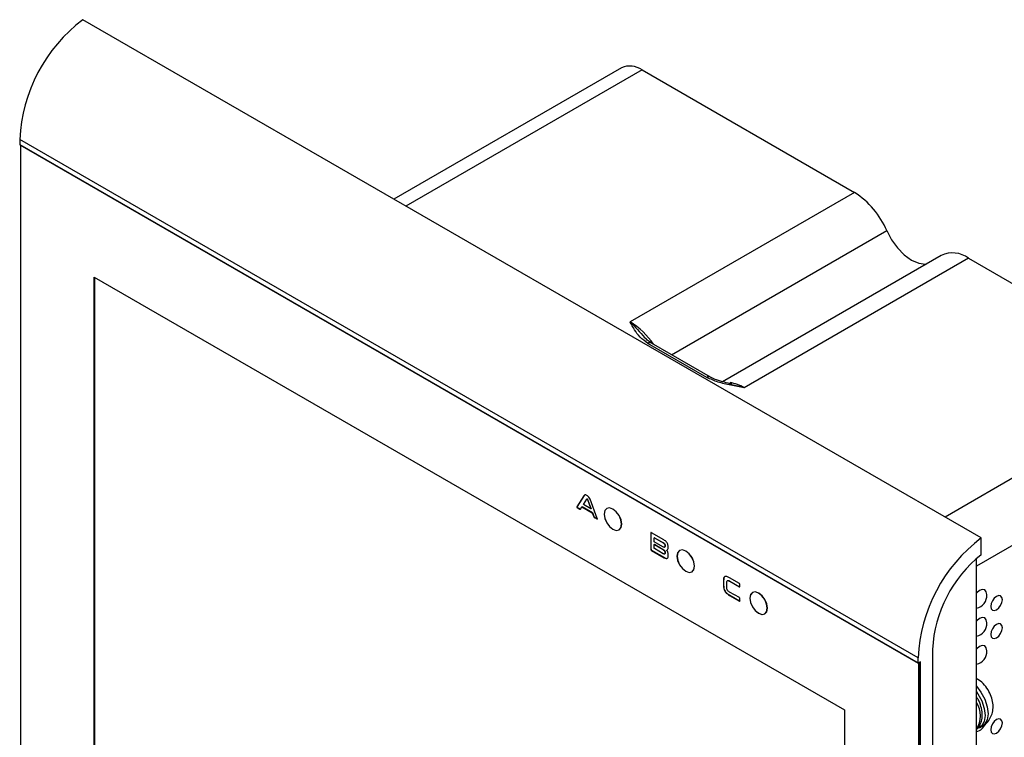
# Model space of a CAD drawing. Header units: millimetres. Extents: x -2 to 680, y -14 to 429.
# Tile 3 of 13: x 11 to 154, y 102 to 207. Entities that reach past the tile are written whole.
import ezdxf

# ---------------------------------------------------------------- set-up
doc = ezdxf.new("R2010")
doc.units = ezdxf.units.MM

msp = doc.modelspace()

# ---------------------------------------------------------------- hatches: boundary and pattern name
at = {"linetype": 'Continuous', "lineweight": 18}
h = msp.add_hatch(dxfattribs=at)
h.set_pattern_fill('ANSI37', angle=3e-322, style=0)
edge = h.paths.add_edge_path(flags=0)
edge.add_line((99.1359, 198.3684), (98.8507, 198.3684))
edge.add_line((98.8507, 198.3684), (98.8507, 197.8746))
edge.add_spline(control_points=[(98.8507, 197.8746), (98.9491, 198.0368), (99.0442, 198.2014), (99.1359, 198.3684)], knot_values=[0.70026006, 0.70026006, 0.70026006, 0.70026006, 0.70760107, 0.70760107, 0.70760107, 0.70760107], weights=[1, 1, 1, 1], degree=3, periodic=0)

# ---------------------------------------------------------------- linework, layer by layer
at = {"color": 7, "linetype": 'Continuous', "lineweight": 25}
for p, q in [((150.6589, 131.3407), (19.8441, 206.8585)), ((98.2677, 199.8375), (65.137, 180.7115)), ((101.2675, 199.5404), (66.8941, 179.6971)), ((101.2675, 199.5404), (132.2161, 181.6741)), ((141.4665, 113.8953), (10.6517, 189.4131)), ((10.6517, 189.4131), (10.6517, 188.6782)), ((10.6517, 188.6782), (141.4665, 113.1604)), ((10.6725, 188.6324), (141.4872, 113.1146)), ((10.7578, 188.5761), (10.7639, 188.5796)), ((10.7578, 188.5761), (10.7578, 91.5711)), ((10.7578, 188.5761), (141.5019, 113.0992)), ((132.2161, 181.6741), (99.5478, 162.8151)), ((105.5704, 158.0436), (136.8898, 176.1239)), ((144.808, 172.4921), (112.9668, 154.1105)), ((148.8077, 172.096), (116.1394, 153.237)), ((148.8077, 172.096), (179.7563, 154.2298)), ((21.5058, 169.3476), (130.7538, 106.28)), ((21.5058, 98.0636), (21.5058, 169.3476)), ((21.52, 169.3394), (21.52, 98.0717)), ((110.7251, 154.7297), (102.1336, 159.6895)), ((111.2251, 154.7792), (102.6335, 159.7391)), ((113.9005, 153.7952), (114.3208, 153.6907)), ((179.7563, 154.2298), (145.383, 134.3864)), ((183.999, 146.8813), (149.9518, 127.2263)), ((92.8179, 137.495), (91.7786, 135.8872)), ((92.8532, 137.5154), (91.8139, 135.9076)), ((92.7231, 136.2006), (93.2207, 136.9937)), ((93.8134, 135.5711), (92.7231, 136.2006)), ((92.8532, 137.5154), (92.8179, 137.495)), ((92.9629, 137.6307), (92.8532, 137.5154)), ((93.3379, 137.4749), (93.151, 137.5833)), ((93.2656, 137.023), (93.2303, 137.0026)), ((93.2907, 137.0198), (93.2553, 136.9994)), ((93.2553, 136.9994), (93.2746, 136.9884)), ((93.3099, 137.0088), (93.2746, 136.9884)), ((93.2907, 137.0198), (93.3099, 137.0088)), ((93.3443, 136.9629), (93.309, 136.9425)), ((93.309, 136.9425), (93.8134, 135.5711)), ((93.3443, 136.9629), (93.8487, 135.5916)), ((94.7511, 134.171), (93.7024, 136.9848)), ((91.8139, 135.9076), (91.7786, 135.8872)), ((91.855, 135.8005), (91.8197, 135.7801)), ((91.8197, 135.7801), (92.2318, 135.5427)), ((91.855, 135.8005), (92.2672, 135.5631)), ((92.2672, 135.5631), (92.2318, 135.5427)), ((92.3043, 135.5474), (92.5234, 135.8859)), ((92.5588, 135.9063), (92.5234, 135.8859)), ((92.5234, 135.8859), (94.013, 135.0259)), ((92.5588, 135.9063), (94.0484, 135.0463)), ((93.8487, 135.5916), (93.8134, 135.5711)), ((94.0484, 135.0463), (94.013, 135.0259)), ((94.013, 135.0259), (94.2381, 134.4313)), ((94.0484, 135.0463), (94.2734, 134.4518)), ((94.2734, 134.4518), (94.2381, 134.4313)), ((94.3462, 134.3624), (94.3109, 134.342)), ((94.3109, 134.342), (94.7135, 134.1101)), ((94.3462, 134.3624), (94.7488, 134.1305)), ((94.7488, 134.1305), (94.7135, 134.1101)), ((94.7488, 134.1305), (94.7623, 134.1253)), ((102.573, 132.0753), (102.5377, 132.0549)), ((102.5377, 132.0549), (102.5381, 129.7026)), ((102.573, 132.0753), (102.5735, 129.723)), ((104.4534, 131.058), (102.6342, 132.1088)), ((103.0279, 130.7954), (103.0279, 131.328)), ((104.3182, 130.0501), (103.0279, 130.7954)), ((103.0778, 131.383), (103.0336, 131.3575)), ((103.104, 131.3738), (103.0687, 131.3534)), ((103.0687, 131.3534), (104.3563, 130.6106)), ((103.104, 131.3738), (104.3917, 130.631)), ((104.3917, 130.631), (104.3563, 130.6106)), ((150.6589, 128.8911), (150.6589, 131.3407)), ((102.5735, 129.723), (102.5381, 129.7026)), ((102.6693, 129.5581), (102.634, 129.5377)), ((102.634, 129.5377), (104.5105, 128.4543)), ((102.6693, 129.5581), (104.5459, 128.4748)), ((103.0632, 130.4168), (103.0279, 130.3964)), ((103.0279, 129.861), (103.0279, 130.3964)), ((103.0279, 130.3964), (104.3185, 129.6514)), ((103.0632, 130.4168), (104.3539, 129.6718)), ((104.359, 129.0459), (103.0688, 129.7907)), ((104.3539, 129.6718), (104.3185, 129.6514)), ((104.5384, 129.9864), (104.5826, 130.0119)), ((104.6245, 130.2678), (104.5892, 130.2474)), ((104.5892, 130.2474), (104.5892, 130.1185)), ((104.6246, 130.1389), (104.5892, 130.1185)), ((104.6273, 129.2872), (104.5919, 129.2667)), ((104.5919, 129.2667), (104.5924, 129.1304)), ((104.6277, 129.1508), (104.5924, 129.1304)), ((104.6245, 130.2678), (104.6246, 130.1389)), ((104.6273, 129.2872), (104.6277, 129.1508)), ((104.8937, 129.5797), (104.8583, 129.5593)), ((105.0656, 129.9157), (105.0659, 130.0982)), ((104.5459, 128.4748), (104.5105, 128.4543)), ((104.5425, 128.997), (104.5867, 129.0225)), ((105.0816, 128.7542), (105.0821, 128.9626)), ((149.9518, 3.552), (149.9518, 128.3093)), ((113.1503, 125.1188), (113.1149, 125.0984)), ((113.1149, 125.0984), (113.1154, 124.4505)), ((113.1503, 125.1188), (113.1508, 124.4709)), ((113.6051, 124.224), (113.6051, 124.7591)), ((115.437, 124.7174), (114.0076, 125.543)), ((114.0619, 125.0479), (114.0265, 125.0275)), ((114.0265, 125.0275), (115.4371, 124.2138)), ((114.0619, 125.0479), (115.4724, 124.2342)), ((113.1508, 124.4709), (113.1154, 124.4505)), ((115.437, 122.6507), (114.0267, 123.4649)), ((115.4724, 124.2342), (115.4371, 124.2138)), ((115.5067, 124.2546), (115.5068, 124.6)), ((114.0426, 122.9924), (114.0073, 122.972)), ((114.0073, 122.972), (115.4371, 122.1466)), ((114.0426, 122.9924), (115.4724, 122.167)), ((115.4724, 122.167), (115.4371, 122.1466)), ((115.5067, 122.1843), (115.5068, 122.5323)), ((143.5642, 115.1063), (143.5642, 8.7372)), ((141.4665, 113.1604), (141.4665, 113.8953)), ((141.8201, 113.2829), (141.5372, 113.1196)), ((141.7847, 113.2625), (141.7847, 16.2574)), ((141.8201, 16.1962), (141.8201, 113.2829)), ((141.5019, 113.0992), (141.5372, 113.1196)), ((141.5019, 113.0992), (141.5019, 16.0941)), ((141.6433, 113.1808), (141.6433, 16.1758)), ((130.7538, 106.28), (130.7538, 34.996)), ((150.396, 103.676), (150.8202, 103.921))]:
    msp.add_line(p, q, dxfattribs=at)
at = {"color": 7, "linetype": 'Continuous', "lineweight": 25, "flags": 128}
for points in [[(136.8898, 176.1239), (137.5908, 174.7964), (138.4635, 173.5916), (139.4567, 172.5805), (140.5119, 171.8225), (141.5671, 171.3622), (142.5603, 171.2266), (142.6205, 171.2293)], [(98.2976, 133.3453), (98.2007, 133.9637), (97.9248, 134.5998), (97.5119, 135.1568), (97.0248, 135.5499), (96.5378, 135.7192), (96.1248, 135.6389), (95.8489, 135.3214), (95.752, 134.8149), (95.8489, 134.1965), (96.1248, 133.5604), (96.5378, 133.0034), (97.0248, 132.6103), (97.5119, 132.441), (97.9248, 132.5213), (98.2007, 132.8388), (98.2976, 133.3453)], [(98.3118, 133.3535), (98.2149, 133.9719), (97.939, 134.608), (97.5261, 135.165), (97.039, 135.558), (96.5519, 135.7273), (96.139, 135.6471), (95.8631, 135.3296), (95.7662, 134.823), (95.8631, 134.2046), (96.139, 133.5685), (96.5519, 133.0116), (97.039, 132.6185), (97.5261, 132.4492), (97.939, 132.5294), (98.2149, 132.847), (98.3118, 133.3535)], [(108.9042, 127.2223), (108.8073, 127.8407), (108.5314, 128.4768), (108.1185, 129.0337), (107.6314, 129.4268), (107.1444, 129.5961), (106.7314, 129.5159), (106.4555, 129.1983), (106.3586, 128.6918), (106.4555, 128.0734), (106.7314, 127.4373), (107.1444, 126.8803), (107.6314, 126.4873), (108.1185, 126.318), (108.5314, 126.3982), (108.8073, 126.7157), (108.9042, 127.2223)], [(108.9184, 127.2304), (108.8215, 127.8488), (108.5456, 128.4849), (108.1327, 129.0419), (107.6456, 129.435), (107.1585, 129.6043), (106.7456, 129.524), (106.4697, 129.2065), (106.3728, 128.7), (106.4697, 128.0816), (106.7456, 127.4455), (107.1585, 126.8885), (107.6456, 126.4954), (108.1327, 126.3261), (108.5456, 126.4064), (108.8215, 126.7239), (108.9184, 127.2304)], [(119.5108, 121.0992), (119.4139, 121.7176), (119.138, 122.3537), (118.7251, 122.9107), (118.238, 123.3038), (117.751, 123.4731), (117.338, 123.3928), (117.0621, 123.0753), (116.9652, 122.5687), (117.0621, 121.9504), (117.338, 121.3142), (117.751, 120.7573), (118.238, 120.3642), (118.7251, 120.1949), (119.138, 120.2751), (119.4139, 120.5927), (119.5108, 121.0992)], [(119.525, 121.1074), (119.4281, 121.7258), (119.1522, 122.3619), (118.7393, 122.9189), (118.2522, 123.3119), (117.7651, 123.4812), (117.3522, 123.401), (117.0763, 123.0834), (116.9794, 122.5769), (117.0763, 121.9585), (117.3522, 121.3224), (117.7651, 120.7654), (118.2522, 120.3724), (118.7393, 120.2031), (119.1522, 120.2833), (119.4281, 120.6008), (119.525, 121.1074)], [(151.4721, 123.0822), (151.3913, 123.5043), (151.1614, 123.7689), (150.8173, 123.8358), (150.4114, 123.6947), (150.0055, 123.3671), (149.9544, 123.3114)], [(153.7348, 122.3471), (153.6702, 122.6848), (153.4863, 122.8965), (153.211, 122.9499), (152.8863, 122.8371), (152.5616, 122.575), (152.2863, 122.2037), (152.1023, 121.7796), (152.0377, 121.3674), (152.1023, 121.0297), (152.2863, 120.818), (152.5616, 120.7645), (152.8863, 120.8774), (153.211, 121.1394), (153.4863, 121.5107), (153.6702, 121.9348), (153.7348, 122.3471)], [(151.4721, 118.9995), (151.3913, 119.4216), (151.1614, 119.6862), (150.8173, 119.7531), (150.4114, 119.612), (150.0055, 119.2844), (149.9544, 119.2287)], [(153.7348, 118.2644), (153.6702, 118.6021), (153.4863, 118.8138), (153.211, 118.8672), (152.8863, 118.7544), (152.5616, 118.4923), (152.2863, 118.121), (152.1023, 117.6969), (152.0377, 117.2847), (152.1023, 116.947), (152.2863, 116.7353), (152.5616, 116.6818), (152.8863, 116.7947), (153.211, 117.0567), (153.4863, 117.428), (153.6702, 117.8521), (153.7348, 118.2644)], [(151.4721, 114.9168), (151.3913, 115.3389), (151.1614, 115.6035), (150.8173, 115.6704), (150.4114, 115.5293), (150.0055, 115.2017), (149.9544, 115.146)], [(149.9518, 109.7255), (150.6073, 108.8854), (151.1741, 107.8375), (151.5319, 106.7494), (151.6487, 105.7178), (151.5142, 104.8343), (151.1403, 104.1775), (150.8202, 103.921)], [(149.9518, 108.97), (150.183, 108.6405), (150.7499, 107.5926), (151.1076, 106.5045), (151.2244, 105.4728), (151.0899, 104.5894), (150.7161, 103.9325), (150.1361, 103.5607)], [(153.7348, 104.3832), (153.6702, 104.7209), (153.4863, 104.9326), (153.211, 104.986), (152.8863, 104.8732), (152.5616, 104.6111), (152.2863, 104.2398), (152.1023, 103.8157), (152.0377, 103.4035), (152.1023, 103.0658), (152.2863, 102.8541), (152.5616, 102.8006), (152.8863, 102.9135), (153.211, 103.1755), (153.4863, 103.5468), (153.6702, 103.9709), (153.7348, 104.3832)]]:
    msp.add_lwpolyline(points, dxfattribs=at)
at = {"color": 7, "linetype": 'Continuous', "lineweight": 25}
for centre, radius, start, end in [((33.9685, 188.2714), 23.3447, 127.23145, 177.196978), ((99.51, 197.0871), 3.0179, 54.382423, 114.307119), ((10.7018, 188.6732), 0.0503, 174.379621, 234.301961), ((125.7126, 171.4548), 12.1133, 22.6722, 57.527524), ((146.4813, 168.9965), 3.8754, 53.109335, 115.580206), ((93.7417, 153.3856), 11.0737, 33.94381, 58.37789), ((102.4265, 159.2807), 0.503, 65.692881, 125.617577), ((111.0146, 154.3508), 0.4768, 62.875476, 127.369456), ((113.3181, 148.6262), 5.4055, 58.538304, 81.830618), ((164.7291, 112.7822), 23.2892, 127.167838, 177.26059), ((162.3535, 114.154), 18.8134, 128.433779, 177.098664), ((149.5492, 122.9835), 1.9254, 282.069766, 2.936183), ((149.5492, 118.9008), 1.9254, 282.069766, 2.936183), ((149.5492, 114.8181), 1.9254, 282.069766, 2.936183), ((141.5096, 113.1534), 0.0437, 170.785963, 309.203285), ((146.9344, 105.4258), 3.5979, 326.997119, 33.002881), ((149.5951, 104.8759), 1.7753, 281.591522, 339.904567)]:
    msp.add_arc(centre, radius, start, end, dxfattribs=at)
for points, knots in [([(102.1336, 159.6895), (101.7188, 159.9889), (100.8822, 160.5925), (100.1504, 161.6872), (99.7485, 162.4332), (99.5494, 162.812), (99.5478, 162.8151)], [0, 0, 0, 0, 0.327271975, 0.660042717, 0.997234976, 1, 1, 1, 1]), ([(99.5478, 162.8151), (99.551, 162.8122), (100.2356, 162.1752), (100.9448, 161.3548), (101.6506, 160.5381)], [0, 0, 0, 0, 0.00462177, 1, 1, 1, 1]), ([(102.6344, 159.7394), (102.4139, 159.8833), (101.9924, 160.1583), (101.7158, 160.4857), (101.584, 160.6418)], [0, 0, 0, 0, 0.52327436, 1, 1, 1, 1]), ([(116.1394, 153.237), (116.134, 153.2379), (115.4841, 153.3517), (114.1919, 153.5837), (112.2945, 154.005), (111.2436, 154.4903), (110.7251, 154.7297)], [0, 0, 0, 0, 0.002765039, 0.336691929, 0.672726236, 1, 1, 1, 1]), ([(114.3381, 153.7798), (113.972, 153.8559), (113.1953, 154.0174), (112.1948, 154.3306), (111.5101, 154.6058), (111.2756, 154.7564), (111.2365, 154.7815)], [0, 0, 0, 0, 0.31827655, 0.67517322, 0.94578412, 1, 1, 1, 1]), ([(114.3208, 153.6907), (114.9155, 153.5762), (115.5151, 153.4607), (116.1343, 153.2388), (116.1394, 153.237)], [0, 0, 0, 0, 0.99176713, 1, 1, 1, 1]), ([(93.151, 137.5833), (93.1099, 137.6035), (93.0277, 137.6437), (92.9033, 137.6153), (92.8503, 137.5406), (92.8179, 137.495)], [0, 0, 0, 0, 0.279699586, 0.559287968, 1, 1, 1, 1]), ([(93.2207, 136.9937), (93.223, 136.9964), (93.2274, 137.0015), (93.2385, 137.0065), (93.2489, 137.0021), (93.2553, 136.9994)], [0, 0, 0, 0, 0.2886728, 0.558986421, 1, 1, 1, 1]), ([(93.2659, 137.0225), (93.2679, 137.0235), (93.2747, 137.027), (93.2841, 137.0228), (93.2907, 137.0198)], [0, 0, 0, 0, 0.30515941, 1, 1, 1, 1]), ([(93.2746, 136.9884), (93.2787, 136.9854), (93.2866, 136.9795), (93.3, 136.9644), (93.3055, 136.9509), (93.309, 136.9425)], [0, 0, 0, 0, 0.28719253, 0.55576933, 1, 1, 1, 1]), ([(93.3099, 137.0088), (93.314, 137.0058), (93.3219, 137), (93.3353, 136.9848), (93.3409, 136.9713), (93.3443, 136.9629)], [0, 0, 0, 0, 0.28719253, 0.55576933, 1, 1, 1, 1]), ([(93.7024, 136.9848), (93.6546, 137.1031), (93.5693, 137.3143), (93.4086, 137.4259), (93.3379, 137.4749)], [0, 0, 0, 0, 0.560285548, 1, 1, 1, 1]), ([(91.7786, 135.8872), (91.7746, 135.88), (91.7685, 135.8693), (91.7656, 135.8498), (91.7712, 135.8256), (91.7926, 135.7985), (91.8106, 135.7863), (91.8197, 135.7801)], [0, 0, 0, 0, 0.25058335, 0.37657147, 0.50153747, 0.74894899, 1, 1, 1, 1]), ([(91.8139, 135.9076), (91.8099, 135.9004), (91.8039, 135.8897), (91.801, 135.8702), (91.8065, 135.8461), (91.828, 135.8189), (91.846, 135.8067), (91.855, 135.8005)], [0, 0, 0, 0, 0.25058335, 0.37657147, 0.50153747, 0.74894899, 1, 1, 1, 1]), ([(92.2318, 135.5427), (92.2401, 135.5377), (92.2568, 135.5277), (92.2857, 135.5236), (92.2973, 135.5384), (92.3043, 135.5474)], [0, 0, 0, 0, 0.28112646, 0.56214137, 1, 1, 1, 1]), ([(92.2672, 135.5631), (92.2756, 135.5576), (92.2889, 135.5491), (92.3008, 135.5487), (92.305, 135.5485)], [0, 0, 0, 0, 0.6398864, 1, 1, 1, 1]), ([(94.2381, 134.4313), (94.2418, 134.4204), (94.2493, 134.3985), (94.2756, 134.3633), (94.2975, 134.35), (94.3109, 134.342)], [0, 0, 0, 0, 0.28021824, 0.5611323, 1, 1, 1, 1]), ([(94.2734, 134.4518), (94.2772, 134.4408), (94.2847, 134.4189), (94.311, 134.3837), (94.3329, 134.3704), (94.3462, 134.3624)], [0, 0, 0, 0, 0.28021824, 0.5611323, 1, 1, 1, 1]), ([(94.7135, 134.1101), (94.7224, 134.1057), (94.7359, 134.0993), (94.7517, 134.0997), (94.7617, 134.106), (94.7634, 134.1222), (94.7604, 134.1442), (94.7546, 134.1608), (94.7511, 134.171)], [0, 0, 0, 0, 0.24994142, 0.37499992, 0.49981235, 0.63964615, 0.7798049, 1, 1, 1, 1]), ([(102.6342, 132.1088), (102.6197, 132.1161), (102.5908, 132.1306), (102.5549, 132.1246), (102.5392, 132.0934), (102.5382, 132.0677), (102.5377, 132.0549)], [0, 0, 0, 0, 0.280835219, 0.558857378, 0.779103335, 1, 1, 1, 1]), ([(102.598, 132.1404), (102.5957, 132.1401), (102.5837, 132.1386), (102.5752, 132.1126), (102.5738, 132.0877), (102.573, 132.0753)], [0, 0, 0, 0, 0.105734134, 0.552207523, 1, 1, 1, 1]), ([(103.0279, 131.328), (103.0281, 131.3351), (103.0287, 131.3494), (103.038, 131.3631), (103.0537, 131.3614), (103.0637, 131.3561), (103.0687, 131.3534)], [0, 0, 0, 0, 0.28039541, 0.55870258, 0.7791285, 1, 1, 1, 1]), ([(103.0741, 131.3795), (103.0745, 131.3802), (103.0775, 131.3845), (103.0895, 131.3813), (103.0992, 131.3763), (103.104, 131.3738)], [0, 0, 0, 0, 0.08743634, 0.54325746, 1, 1, 1, 1]), ([(104.3563, 130.6106), (104.3892, 130.5901), (104.4546, 130.5494), (104.5425, 130.4532), (104.5869, 130.3387), (104.5884, 130.2779), (104.5892, 130.2474)], [0, 0, 0, 0, 0.28104803, 0.55991785, 0.77937644, 1, 1, 1, 1]), ([(104.3917, 130.631), (104.4245, 130.6105), (104.49, 130.5698), (104.5778, 130.4736), (104.6222, 130.3591), (104.6238, 130.2983), (104.6245, 130.2678)], [0, 0, 0, 0, 0.28104803, 0.55991785, 0.77937644, 1, 1, 1, 1]), ([(105.0659, 130.0982), (105.0635, 130.1666), (105.0586, 130.3033), (104.9933, 130.5329), (104.7953, 130.8454), (104.5944, 130.9703), (104.4534, 131.058)], [0, 0, 0, 0, 0.18761803, 0.37458448, 0.56106201, 1, 1, 1, 1]), ([(102.5381, 129.7026), (102.5387, 129.6854), (102.5398, 129.6512), (102.5648, 129.5964), (102.5999, 129.5591), (102.6226, 129.5448), (102.634, 129.5377)], [0, 0, 0, 0, 0.28038552, 0.55884935, 0.77904341, 1, 1, 1, 1]), ([(102.5735, 129.723), (102.574, 129.7058), (102.5751, 129.6716), (102.6001, 129.6168), (102.6353, 129.5795), (102.658, 129.5652), (102.6693, 129.5581)], [0, 0, 0, 0, 0.28038552, 0.55884935, 0.77904341, 1, 1, 1, 1]), ([(103.0688, 129.7907), (103.0626, 129.7946), (103.0502, 129.8022), (103.0343, 129.8225), (103.0285, 129.8437), (103.0281, 129.8552), (103.0279, 129.861)], [0, 0, 0, 0, 0.28046896, 0.5585413, 0.77929411, 1, 1, 1, 1]), ([(104.5892, 130.1185), (104.5871, 130.0822), (104.5838, 130.0276), (104.5467, 129.9866), (104.4674, 129.9669), (104.3844, 130.0132), (104.3182, 130.0501)], [0, 0, 0, 0, 0.24968226, 0.37520295, 0.5007774, 1, 1, 1, 1]), ([(104.3185, 129.6514), (104.3851, 129.6109), (104.4684, 129.5603), (104.5484, 129.4488), (104.5867, 129.3646), (104.5898, 129.3058), (104.5919, 129.2667)], [0, 0, 0, 0, 0.49917369, 0.62476986, 0.75034533, 1, 1, 1, 1]), ([(104.3539, 129.6718), (104.4204, 129.6313), (104.5038, 129.5807), (104.5837, 129.4692), (104.6221, 129.385), (104.6252, 129.3262), (104.6273, 129.2872)], [0, 0, 0, 0, 0.49917369, 0.62476986, 0.75034533, 1, 1, 1, 1]), ([(104.5924, 129.1304), (104.5914, 129.106), (104.5894, 129.0572), (104.5629, 129.0015), (104.4856, 128.9777), (104.4112, 129.0178), (104.359, 129.0459)], [0, 0, 0, 0, 0.18737939, 0.37425449, 0.56078834, 1, 1, 1, 1]), ([(104.6246, 130.1389), (104.6219, 130.1036), (104.6179, 130.0506), (104.5923, 130.0137), (104.5786, 130.0101), (104.5779, 130.0099)], [0, 0, 0, 0, 0.65294537, 0.9811952, 1, 1, 1, 1]), ([(104.6277, 129.1508), (104.6265, 129.1269), (104.6239, 129.0793), (104.6071, 129.031), (104.585, 129.025), (104.5804, 129.0237)], [0, 0, 0, 0, 0.4417102, 0.88223161, 1, 1, 1, 1]), ([(104.8583, 129.5593), (104.8944, 129.5701), (104.9664, 129.5915), (105.0498, 129.7084), (105.0596, 129.8371), (105.0656, 129.9157)], [0, 0, 0, 0, 0.28033155, 0.56044472, 1, 1, 1, 1]), ([(105.0821, 128.9626), (105.0797, 129.0165), (105.0748, 129.1241), (105.0122, 129.3395), (104.9166, 129.4761), (104.8583, 129.5593)], [0, 0, 0, 0, 0.281022, 0.5616492, 1, 1, 1, 1]), ([(104.5105, 128.4543), (104.5957, 128.4095), (104.765, 128.3205), (104.981, 128.3436), (105.0734, 128.528), (105.0789, 128.6787), (105.0816, 128.7542)], [0, 0, 0, 0, 0.28124509, 0.55882792, 0.7789594, 1, 1, 1, 1]), ([(104.5459, 128.4748), (104.6346, 128.4212), (104.753, 128.3496), (104.8462, 128.3727), (104.8696, 128.3785)], [0, 0, 0, 0, 0.74919902, 1, 1, 1, 1]), ([(114.0076, 125.543), (113.8749, 125.6162), (113.6114, 125.7614), (113.2565, 125.7598), (113.1253, 125.4525), (113.1184, 125.2167), (113.1149, 125.0984)], [0, 0, 0, 0, 0.28142713, 0.55894805, 0.77876256, 1, 1, 1, 1]), ([(113.4535, 125.7277), (113.401, 125.7303), (113.2515, 125.7376), (113.1642, 125.465), (113.1549, 125.2345), (113.1503, 125.1188)], [0, 0, 0, 0, 0.21268712, 0.60507355, 1, 1, 1, 1]), ([(113.6051, 124.7591), (113.6054, 124.8367), (113.6059, 124.9905), (113.6937, 125.1543), (113.8684, 125.116), (113.9737, 125.0571), (114.0265, 125.0275)], [0, 0, 0, 0, 0.2819111, 0.55832167, 0.77833517, 1, 1, 1, 1]), ([(113.7752, 125.1435), (113.817, 125.1423), (113.9075, 125.1397), (114.0079, 125.08), (114.0619, 125.0479)], [0, 0, 0, 0, 0.46218394, 1, 1, 1, 1]), ([(113.1154, 124.4505), (113.1188, 124.2936), (113.1256, 123.9825), (113.3573, 123.4699), (113.6949, 123.1625), (113.903, 123.0356), (114.0073, 122.972)], [0, 0, 0, 0, 0.28125364, 0.55769124, 0.7783699, 1, 1, 1, 1]), ([(113.1508, 124.4709), (113.1542, 124.314), (113.161, 124.0029), (113.3926, 123.4903), (113.7303, 123.183), (113.9384, 123.056), (114.0426, 122.9924)], [0, 0, 0, 0, 0.28125364, 0.55769124, 0.7783699, 1, 1, 1, 1]), ([(114.0267, 123.4649), (113.9584, 123.5044), (113.8235, 123.5825), (113.6489, 123.812), (113.6078, 124.039), (113.606, 124.1622), (113.6051, 124.224)], [0, 0, 0, 0, 0.28180926, 0.55721218, 0.77808212, 1, 1, 1, 1]), ([(115.5068, 124.6), (115.5062, 124.6124), (115.5051, 124.6371), (115.4872, 124.6767), (115.4614, 124.7023), (115.4451, 124.7124), (115.437, 124.7174)], [0, 0, 0, 0, 0.2803216, 0.55866088, 0.77914199, 1, 1, 1, 1]), ([(115.4371, 124.2138), (115.4477, 124.2081), (115.469, 124.1968), (115.4947, 124.203), (115.5057, 124.2263), (115.5063, 124.2452), (115.5067, 124.2546)], [0, 0, 0, 0, 0.28021945, 0.55934092, 0.77894308, 1, 1, 1, 1]), ([(115.4724, 124.2342), (115.4834, 124.228), (115.5028, 124.217), (115.5172, 124.2234), (115.5235, 124.2262)], [0, 0, 0, 0, 0.56423308, 1, 1, 1, 1]), ([(115.5068, 122.5323), (115.5062, 122.5448), (115.505, 122.5695), (115.4874, 122.6094), (115.4614, 122.6351), (115.4451, 122.6455), (115.437, 122.6507)], [0, 0, 0, 0, 0.28036506, 0.55850469, 0.77929172, 1, 1, 1, 1]), ([(115.4371, 122.1466), (115.4475, 122.1409), (115.4684, 122.1295), (115.4945, 122.1337), (115.5056, 122.1566), (115.5063, 122.175), (115.5067, 122.1843)], [0, 0, 0, 0, 0.280325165, 0.559151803, 0.77905394, 1, 1, 1, 1]), ([(115.4724, 122.167), (115.4832, 122.1608), (115.5027, 122.1495), (115.5177, 122.1551), (115.5245, 122.1576)], [0, 0, 0, 0, 0.54967365, 1, 1, 1, 1]), ([(150.8035, 103.9476), (150.8941, 103.9896), (151.2715, 104.1649), (151.76, 104.7125), (152.1952, 105.496), (152.3943, 106.3626), (152.3844, 107.2861), (152.1492, 108.2649), (151.6714, 109.2628), (150.9651, 110.1195), (150.3674, 110.6534), (149.9983, 110.8031), (149.9518, 110.822)], [0, 0, 0, 0, 0.03604023, 0.15010092, 0.25621518, 0.3609146, 0.47042847, 0.58981089, 0.71883123, 0.85490405, 0.98170516, 1, 1, 1, 1]), ([(149.9518, 103.4654), (149.9712, 103.4759), (150.2197, 103.6104), (150.5186, 104.1089), (150.7955, 104.8663), (150.8389, 105.78), (150.6496, 106.7819), (150.339, 107.6387), (150.0419, 108.0867), (149.9518, 108.2227)], [0, 0, 0, 0, 0.01416339, 0.18094493, 0.34739141, 0.52679599, 0.71926326, 0.91482501, 1, 1, 1, 1])]:
    msp.add_open_spline(points, degree=3, knots=knots, dxfattribs=at)

doc.saveas('drawing.dxf')
